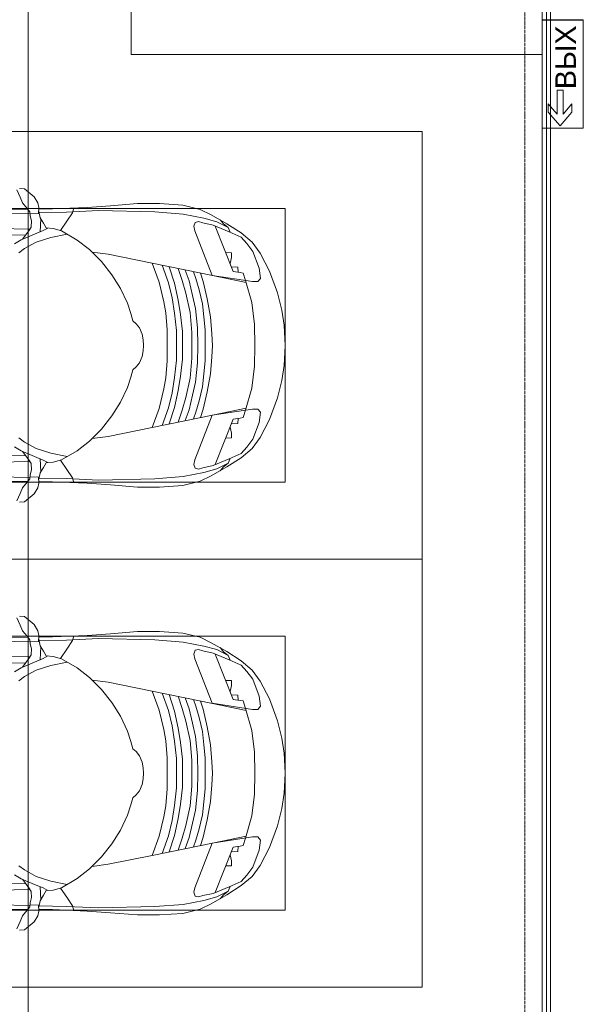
# Model space of a CAD drawing. Header units: millimetres. Extents: x -32229 to 170644, y -13689 to 125138.
# Tile 171 of 208: x 40485 to 43776, y 104500 to 110253. Entities that reach past the tile are written whole.
import ezdxf

# ---------------------------------------------------------------- set-up
doc = ezdxf.new("R2010")
doc.units = ezdxf.units.MM
doc.linetypes.add('ADSK_Линия сетки', pattern=[25, 20, -2.5, 0, -2.5])
for name, color, linetype, lineweight in [('A-ANNO-NOTE', 7, 'Continuous', 18), ('A-DETL-GENF', 7, 'Continuous', 18), ('A-FLOR', 7, 'Continuous', 18), ('A-GENM', 7, 'Continuous', 18), ('C-PRKG', 7, 'Continuous', 18), ('S-COLS', 7, 'Continuous', 18), ('S-GRID', 7, 'Continuous', 9)]:
    doc.layers.add(name, color=color, linetype=linetype, lineweight=lineweight)
doc.styles.add('Arial_1', font='arial.ttf', dxfattribs={"height": 120})

# ---------------------------------------------------------------- blocks, each defined once
blk = doc.blocks.new('АР_Машиноместо - 4900x2400_М__5300х2500_-V19--01 ЭО')
at = {"layer": 'A-DETL-GENF', "color": 254, "lineweight": 13, "true_color": 0xd4d4d4}
for p, q in [((483.3, 2571.4), (478, 2290)), ((570.6, 2291.4), (564.4, 2580.5)), ((1929.4, 2291.4), (1935.6, 2580.5)), ((2016.7, 2571.4), (2022, 2290)), ((471.8, 2077.7), (474.5, 2239.3)), ((2028.2, 2077.7), (2025.5, 2239.3)), ((462.8, 1889.5), (471.8, 2077.7)), ((2037.2, 1889.5), (2028.2, 2077.7)), ((470.9, 1561.4), (462.8, 1889.5)), ((2029.1, 1561.4), (2037.2, 1889.5)), ((483.4, 1395.6), (470.9, 1561.4)), ((2016.6, 1395.6), (2029.1, 1561.4)), ((507.4, 1274.3), (483.4, 1395.6)), ((1992.6, 1274.3), (2016.6, 1395.6)), ((527.9, 1198.6), (507.4, 1274.3)), ((1972.1, 1198.6), (1992.6, 1274.3)), ((818.8, 1102.9), (554, 1208.1)), ((1681.2, 1102.9), (1946, 1208.1)), ((561.7, 1132.1), (527.9, 1198.6)), ((1938.3, 1132.1), (1972.1, 1198.6)), ((709.1, 1112.7), (708.2, 1146.9)), ((737.7, 1113.6), (709.1, 1112.7)), ((772.6, 1121.3), (737.7, 1113.6)), ((792.9, 1076.2), (791.2, 1114.5)), ((824.1, 1063.7), (818.8, 1102.9)), ((1675.9, 1063.7), (1681.2, 1102.9)), ((1707.1, 1076.2), (1708.8, 1114.5)), ((1727.4, 1121.3), (1762.3, 1113.6)), ((1762.3, 1113.6), (1790.9, 1112.7)), ((1790.9, 1112.7), (1791.8, 1146.9)), ((823.3, 1074.4), (792.9, 1076.2)), ((827.7, 1045), (824.1, 1063.7)), ((871.3, 1031.9), (827.7, 1045)), ((1628.7, 1031.9), (1672.3, 1045)), ((1672.3, 1045), (1675.9, 1063.7)), ((1676.7, 1074.4), (1707.1, 1076.2))]:
    blk.add_line(p, q, dxfattribs=at)
at = {"layer": 'A-DETL-GENF', "color": 253, "lineweight": 13, "true_color": 0xaaaaaa}
for p, q in [((603.5, 2534.3), (606.1, 2314.9)), ((1896.5, 2534.3), (1893.9, 2314.9)), ((454.5, 2423.6), (456, 2301.1)), ((2045.5, 2423.6), (2044, 2301.1)), ((384.4, 2347.9), (341.2, 2366.2)), ((656.7, 2380.3), (633.8, 2340.5)), ((1843.3, 2380.3), (1866.2, 2340.5)), ((2115.6, 2347.9), (2158.8, 2366.2)), ((333.1, 2350.6), (335.2, 2322.3)), ((335.2, 2322.3), (381.7, 2266.4)), ((417.4, 2333.8), (384.4, 2347.9)), ((449.8, 2306.1), (417.4, 2333.8)), ((470, 2290), (449.8, 2306.1)), ((630.6, 2332.9), (580.6, 2296)), ((633.8, 2340.5), (600.8, 2263)), ((685.1, 2322.3), (647.3, 2254.2)), ((710, 2355.4), (685.1, 2322.3)), ((1790, 2355.4), (1814.9, 2322.3)), ((1814.9, 2322.3), (1852.7, 2254.2)), ((1866.2, 2340.5), (1899.2, 2263)), ((1869.4, 2332.9), (1919.4, 2296)), ((2030, 2290), (2050.2, 2306.1)), ((2050.2, 2306.1), (2082.6, 2333.8)), ((2082.6, 2333.8), (2115.6, 2347.9)), ((2164.8, 2322.3), (2118.3, 2266.4)), ((2166.9, 2350.6), (2164.8, 2322.3)), ((381.7, 2266.4), (417.4, 2243.4)), ((493.6, 2288.6), (470, 2290)), ((482, 2235.6), (479.1, 2288.7)), ((523.3, 2281.2), (493.6, 2288.6)), ((559, 2282.6), (523.3, 2281.2)), ((580.6, 2296), (559, 2282.6)), ((600.8, 2263), (579.9, 2213.8)), ((647.3, 2254.2), (619.7, 2168.6)), ((1852.7, 2254.2), (1880.3, 2168.6)), ((1899.2, 2263), (1920.1, 2213.8)), ((1919.4, 2296), (1941, 2282.6)), ((1941, 2282.6), (1976.7, 2281.2)), ((1976.7, 2281.2), (2006.4, 2288.6)), ((2006.4, 2288.6), (2030, 2290)), ((2018, 2235.6), (2020.9, 2288.7)), ((2118.3, 2266.4), (2082.6, 2243.4)), ((417.4, 2243.4), (445.1, 2238.7)), ((445.1, 2238.7), (481.8, 2239.5)), ((453, 2159.1), (455, 2238.9)), ((505.1, 2230), (467.5, 2239.2)), ((536.7, 2211.8), (505.1, 2230)), ((586.6, 2231.3), (510.1, 2227.1)), ((564.3, 2195.4), (536.7, 2211.8)), ((567.1, 2153.8), (564.3, 2195.4)), ((579.9, 2213.8), (564.9, 2186.5)), ((1913.4, 2231.3), (1989.9, 2227.1)), ((1920.1, 2213.8), (1935.1, 2186.5)), ((1932.9, 2153.8), (1935.7, 2195.4)), ((1935.7, 2195.4), (1963.3, 2211.8)), ((1963.3, 2211.8), (1994.9, 2230)), ((1994.9, 2230), (2032.5, 2239.2)), ((2054.9, 2238.7), (2018.2, 2239.5)), ((2047, 2159.1), (2045, 2238.9)), ((2082.6, 2243.4), (2054.9, 2238.7)), ((444.9, 1956.8), (453, 2159.1)), ((580.7, 2105.7), (567.1, 2153.8)), ((619.7, 2168.6), (600.3, 2072.7)), ((1880.3, 2168.6), (1899.7, 2072.7)), ((1919.3, 2105.7), (1932.9, 2153.8)), ((2055.1, 1956.8), (2047, 2159.1)), ((525.5, 2074.6), (475.1, 2041)), ((578.8, 2112.6), (525.5, 2074.6)), ((634.6, 2015), (580.7, 2105.7)), ((1865.4, 2015), (1919.3, 2105.7)), ((1921.2, 2112.6), (1974.5, 2074.6)), ((1974.5, 2074.6), (2024.9, 2041)), ((475.1, 2041), (447.5, 2034.4)), ((690.7, 1941.6), (634.6, 2015)), ((1809.3, 1941.6), (1865.4, 2015)), ((2024.9, 2041), (2052.5, 2034.4)), ((434.8, 1820.7), (444.9, 1956.8)), ((2065.2, 1820.7), (2055.1, 1956.8)), ((761.1, 1871.7), (690.7, 1941.6)), ((718.3, 1834.2), (705.7, 1926.7)), ((1738.9, 1871.7), (1809.3, 1941.6)), ((1781.7, 1834.2), (1794.3, 1926.7)), ((837.5, 1812.1), (761.1, 1871.7)), ((1662.5, 1812.1), (1738.9, 1871.7)), ((422, 1662.9), (434.8, 1820.7)), ((770, 1576.5), (718.3, 1834.2)), ((917, 1761.1), (837.5, 1812.1)), ((1583, 1761.1), (1662.5, 1812.1)), ((1730, 1576.5), (1781.7, 1834.2)), ((2078, 1662.9), (2065.2, 1820.7)), ((1004.2, 1721.4), (917, 1761.1)), ((1495.8, 1721.4), (1583, 1761.1)), ((1064.9, 1700.5), (1004.2, 1721.4)), ((1107.2, 1689.8), (1064.9, 1700.5)), ((1123.5, 1670.9), (1107.2, 1689.8)), ((1147.5, 1650.5), (1123.5, 1670.9)), ((1352.5, 1650.5), (1376.5, 1670.9)), ((1376.5, 1670.9), (1392.8, 1689.8)), ((1392.8, 1689.8), (1435.1, 1700.5)), ((1435.1, 1700.5), (1495.8, 1721.4)), ((422, 1534.1), (422, 1662.9)), ((1184.7, 1635.7), (1147.5, 1650.5)), ((1217.8, 1629.1), (1184.7, 1635.7)), ((1217.8, 1629.1), (1250, 1626.8)), ((1282.2, 1629.1), (1250, 1626.8)), ((1282.2, 1629.1), (1315.3, 1635.7)), ((1315.3, 1635.7), (1352.5, 1650.5)), ((2078, 1534.1), (2078, 1662.9)), ((826.8, 1300.9), (770, 1576.5)), ((881.7, 1536.4), (770, 1576.5)), ((1618.3, 1536.4), (1730, 1576.5)), ((1673.2, 1300.9), (1730, 1576.5)), ((430.8, 1396.6), (422, 1534.1)), ((884.3, 1480.8), (782, 1518.1)), ((994.9, 1509.3), (881.7, 1536.4)), ((1060, 1496.1), (994.9, 1509.3)), ((1159.3, 1489.1), (1060, 1496.1)), ((1340.7, 1489.1), (1440, 1496.1)), ((1440, 1496.1), (1505.1, 1509.3)), ((1505.1, 1509.3), (1618.3, 1536.4)), ((1615.7, 1480.8), (1718, 1518.1)), ((2069.2, 1396.6), (2078, 1534.1)), ((887, 1446.5), (790.4, 1477.3)), ((973.4, 1459.7), (884.3, 1480.8)), ((986.2, 1425.6), (887, 1446.5)), ((1061.9, 1445.7), (973.4, 1459.7)), ((1163.9, 1435.1), (1061.9, 1445.7)), ((1250, 1488.3), (1159.3, 1489.1)), ((1250, 1488.3), (1340.7, 1489.1)), ((1336.1, 1435.1), (1438.1, 1445.7)), ((1438.1, 1445.7), (1526.6, 1459.7)), ((1513.8, 1425.6), (1613, 1446.5)), ((1526.6, 1459.7), (1615.7, 1480.8)), ((1613, 1446.5), (1709.6, 1477.3)), ((455.7, 1296.1), (430.8, 1396.6)), ((871.4, 1401.1), (800.5, 1424.6)), ((873.8, 1361.2), (809.9, 1383.1)), ((945.3, 1380.6), (871.4, 1401.1)), ((1070, 1410.4), (986.2, 1425.6)), ((1168.3, 1399.8), (1070, 1410.4)), ((1250, 1435.1), (1163.9, 1435.1)), ((1250, 1400.1), (1168.3, 1399.8)), ((1250, 1435.1), (1336.1, 1435.1)), ((1250, 1400.1), (1331.7, 1399.8)), ((1331.7, 1399.8), (1430, 1410.4)), ((1430, 1410.4), (1513.8, 1425.6)), ((1554.7, 1380.6), (1628.6, 1401.1)), ((1626.2, 1361.2), (1690.1, 1383.1)), ((1628.6, 1401.1), (1699.5, 1424.6)), ((2044.3, 1296.1), (2069.2, 1396.6)), ((527.2, 1305.2), (531.8, 1326)), ((531.8, 1326), (554.4, 1333.3)), ((554.4, 1333.3), (580.7, 1327.1)), ((580.7, 1327.1), (841.1, 1225.9)), ((859.1, 1321.2), (819.9, 1334.4)), ((958.3, 1341.1), (873.8, 1361.2)), ((1059, 1354.8), (945.3, 1380.6)), ((1035, 1323.2), (958.3, 1341.1)), ((1148.3, 1312.4), (1035, 1323.2)), ((1174.5, 1344.2), (1059, 1354.8)), ((1250, 1344.9), (1174.5, 1344.2)), ((1250, 1344.9), (1325.5, 1344.2)), ((1325.5, 1344.2), (1441, 1354.8)), ((1351.7, 1312.4), (1465, 1323.2)), ((1441, 1354.8), (1554.7, 1380.6)), ((1465, 1323.2), (1541.7, 1341.1)), ((1541.7, 1341.1), (1626.2, 1361.2)), ((1640.9, 1321.2), (1680.1, 1334.4)), ((1919.3, 1327.1), (1658.9, 1225.9)), ((1945.6, 1333.3), (1919.3, 1327.1)), ((1968.2, 1326), (1945.6, 1333.3)), ((1972.8, 1305.2), (1968.2, 1326)), ((487.4, 1232.1), (455.7, 1296.1)), ((535, 1280.6), (527.2, 1305.2)), ((548.2, 1220.1), (535, 1280.6)), ((853.8, 1167.4), (826.8, 1300.9)), ((876.3, 1278.7), (828.3, 1293.7)), ((925.2, 1301.6), (859.1, 1321.2)), ((978.6, 1254.6), (876.3, 1278.7)), ((1007.1, 1283.7), (925.2, 1301.6)), ((1083.6, 1274.6), (1007.1, 1283.7)), ((1159.1, 1267.9), (1083.6, 1274.6)), ((1250, 1309.3), (1148.3, 1312.4)), ((1250, 1266.6), (1159.1, 1267.9)), ((1250, 1309.3), (1351.7, 1312.4)), ((1250, 1266.6), (1340.9, 1267.9)), ((1340.9, 1267.9), (1416.4, 1274.6)), ((1416.4, 1274.6), (1492.9, 1283.7)), ((1492.9, 1283.7), (1574.8, 1301.6)), ((1521.4, 1254.6), (1623.7, 1278.7)), ((1574.8, 1301.6), (1640.9, 1321.2)), ((1623.7, 1278.7), (1671.7, 1293.7)), ((1646.2, 1167.4), (1673.2, 1300.9)), ((1951.8, 1220.1), (1965, 1280.6)), ((1965, 1280.6), (1972.8, 1305.2)), ((2012.6, 1232.1), (2044.3, 1296.1)), ((539.3, 1140.4), (487.4, 1232.1)), ((586.9, 1126.3), (548.2, 1220.1)), ((841.1, 1225.9), (877.7, 991.4)), ((1084.1, 1236), (978.6, 1254.6)), ((1182.5, 1227.5), (1084.1, 1236)), ((1250, 1223.7), (1182.5, 1227.5)), ((1250, 1223.7), (1317.5, 1227.5)), ((1317.5, 1227.5), (1415.9, 1236)), ((1415.9, 1236), (1521.4, 1254.6)), ((1658.9, 1225.9), (1622.3, 991.4)), ((1913.1, 1126.3), (1951.8, 1220.1)), ((1960.7, 1140.4), (2012.6, 1232.1)), ((540.4, 1159.6), (516.2, 1180.5)), ((561.3, 1132.6), (540.4, 1159.6)), ((882.6, 1027.5), (853.8, 1167.4)), ((1617.4, 1027.5), (1646.2, 1167.4)), ((1938.7, 1132.6), (1959.6, 1159.6)), ((1959.6, 1159.6), (1983.8, 1180.5)), ((593.2, 1056.8), (539.3, 1140.4)), ((589, 1121.6), (561.3, 1132.6)), ((617.9, 1057.3), (586.9, 1126.3)), ((1882.1, 1057.3), (1913.1, 1126.3)), ((1906.8, 1056.8), (1960.7, 1140.4)), ((1911, 1121.6), (1938.7, 1132.6)), ((647.2, 992.8), (593.2, 1056.8)), ((654.7, 1024.4), (617.9, 1057.3)), ((1845.3, 1024.4), (1882.1, 1057.3)), ((1852.8, 992.8), (1906.8, 1056.8)), ((711.9, 946.2), (647.2, 992.8)), ((700.9, 989.1), (655, 1024.3)), ((800.1, 952.6), (700.9, 989.1)), ((1000.2, 994.5), (871.4, 1031.3)), ((877.7, 991.4), (877.7, 958.9)), ((1127.4, 979.8), (1000.2, 994.5)), ((1250, 977.6), (1127.4, 979.8)), ((1250, 977.6), (1372.6, 979.8)), ((1372.6, 979.8), (1499.8, 994.5)), ((1499.8, 994.5), (1628.6, 1031.3)), ((1622.3, 991.4), (1622.3, 958.9)), ((1699.9, 952.6), (1799.1, 989.1)), ((1788.1, 946.2), (1852.8, 992.8)), ((1799.1, 989.1), (1845, 1024.3)), ((815.8, 891), (711.9, 946.2)), ((859, 944.1), (800.1, 952.6)), ((877.7, 958.9), (859, 944.1)), ((1622.3, 958.9), (1641, 944.1)), ((1641, 944.1), (1699.9, 952.6)), ((1684.2, 891), (1788.1, 946.2)), ((943.3, 845.1), (815.8, 891)), ((1556.7, 845.1), (1684.2, 891)), ((1044.2, 818.6), (943.3, 845.1)), ((1132.7, 806), (1044.2, 818.6)), ((1250, 800), (1132.7, 806)), ((1250, 800), (1367.3, 806)), ((1367.3, 806), (1455.8, 818.6)), ((1455.8, 818.6), (1556.7, 845.1))]:
    blk.add_line(p, q, dxfattribs=at)
at = {"layer": 'C-PRKG', "color": 253, "lineweight": 13, "true_color": 0xaaaaaa}
for p, q in [((2500, 0), (2500, 5300)), ((450, 800), (450, 4500)), ((2050, 800), (2050, 4500)), ((0, 0), (0, 2455)), ((450, 800), (2050, 800)), ((2500, 0), (0, 0))]:
    blk.add_line(p, q, dxfattribs=at)
blk = doc.blocks.new('АР_Машиноместо - 4900x2400_М__5300х2500_-V20--01 ЭО')
at = {"layer": 'A-DETL-GENF', "color": 253, "lineweight": 13, "true_color": 0xaaaaaa}
for p, q in [((1250, -800), (1132.7, -806)), ((1250, -800), (1367.3, -806)), ((943.3, -845.1), (815.8, -891)), ((1044.2, -818.6), (943.3, -845.1)), ((1132.7, -806), (1044.2, -818.6)), ((1367.3, -806), (1455.8, -818.6)), ((1455.8, -818.6), (1556.7, -845.1)), ((1556.7, -845.1), (1684.2, -891)), ((815.8, -891), (711.9, -946.2)), ((1684.2, -891), (1788.1, -946.2)), ((711.9, -946.2), (647.2, -992.8)), ((800.1, -952.6), (700.9, -989.1)), ((859, -944.1), (800.1, -952.6)), ((877.7, -958.9), (859, -944.1)), ((877.7, -991.4), (877.7, -958.9)), ((1250, -977.6), (1127.4, -979.8)), ((1250, -977.6), (1372.6, -979.8)), ((1622.3, -958.9), (1641, -944.1)), ((1622.3, -991.4), (1622.3, -958.9)), ((1641, -944.1), (1699.9, -952.6)), ((1699.9, -952.6), (1799.1, -989.1)), ((1788.1, -946.2), (1852.8, -992.8)), ((647.2, -992.8), (593.2, -1056.8)), ((654.7, -1024.4), (617.9, -1057.3)), ((700.9, -989.1), (655, -1024.3)), ((841.1, -1225.9), (877.7, -991.4)), ((882.6, -1027.5), (853.8, -1167.4)), ((1000.2, -994.5), (871.4, -1031.3)), ((1127.4, -979.8), (1000.2, -994.5)), ((1372.6, -979.8), (1499.8, -994.5)), ((1499.8, -994.5), (1628.6, -1031.3)), ((1617.4, -1027.5), (1646.2, -1167.4)), ((1658.9, -1225.9), (1622.3, -991.4)), ((1799.1, -989.1), (1845, -1024.3)), ((1845.3, -1024.4), (1882.1, -1057.3)), ((1852.8, -992.8), (1906.8, -1056.8)), ((593.2, -1056.8), (539.3, -1140.4)), ((617.9, -1057.3), (586.9, -1126.3)), ((1882.1, -1057.3), (1913.1, -1126.3)), ((1906.8, -1056.8), (1960.7, -1140.4)), ((539.3, -1140.4), (487.4, -1232.1)), ((561.3, -1132.6), (540.4, -1159.6)), ((586.9, -1126.3), (548.2, -1220.1)), ((589, -1121.6), (561.3, -1132.6)), ((1911, -1121.6), (1938.7, -1132.6)), ((1913.1, -1126.3), (1951.8, -1220.1)), ((1938.7, -1132.6), (1959.6, -1159.6)), ((1960.7, -1140.4), (2012.6, -1232.1)), ((540.4, -1159.6), (516.2, -1180.5)), ((853.8, -1167.4), (826.8, -1300.9)), ((1646.2, -1167.4), (1673.2, -1300.9)), ((1959.6, -1159.6), (1983.8, -1180.5)), ((487.4, -1232.1), (455.7, -1296.1)), ((548.2, -1220.1), (535, -1280.6)), ((580.7, -1327.1), (841.1, -1225.9)), ((978.6, -1254.6), (876.3, -1278.7)), ((1084.1, -1236), (978.6, -1254.6)), ((1182.5, -1227.5), (1084.1, -1236)), ((1250, -1223.7), (1182.5, -1227.5)), ((1250, -1223.7), (1317.5, -1227.5)), ((1317.5, -1227.5), (1415.9, -1236)), ((1415.9, -1236), (1521.4, -1254.6)), ((1521.4, -1254.6), (1623.7, -1278.7)), ((1919.3, -1327.1), (1658.9, -1225.9)), ((1951.8, -1220.1), (1965, -1280.6)), ((2012.6, -1232.1), (2044.3, -1296.1)), ((455.7, -1296.1), (430.8, -1396.6)), ((535, -1280.6), (527.2, -1305.2)), ((527.2, -1305.2), (531.8, -1326)), ((826.8, -1300.9), (770, -1576.5)), ((859.1, -1321.2), (819.9, -1334.4)), ((876.3, -1278.7), (828.3, -1293.7)), ((925.2, -1301.6), (859.1, -1321.2)), ((1007.1, -1283.7), (925.2, -1301.6)), ((1083.6, -1274.6), (1007.1, -1283.7)), ((1148.3, -1312.4), (1035, -1323.2)), ((1159.1, -1267.9), (1083.6, -1274.6)), ((1250, -1309.3), (1148.3, -1312.4)), ((1250, -1266.6), (1159.1, -1267.9)), ((1250, -1266.6), (1340.9, -1267.9)), ((1250, -1309.3), (1351.7, -1312.4)), ((1340.9, -1267.9), (1416.4, -1274.6)), ((1351.7, -1312.4), (1465, -1323.2)), ((1416.4, -1274.6), (1492.9, -1283.7)), ((1492.9, -1283.7), (1574.8, -1301.6)), ((1574.8, -1301.6), (1640.9, -1321.2)), ((1623.7, -1278.7), (1671.7, -1293.7)), ((1640.9, -1321.2), (1680.1, -1334.4)), ((1673.2, -1300.9), (1730, -1576.5)), ((1965, -1280.6), (1972.8, -1305.2)), ((1972.8, -1305.2), (1968.2, -1326)), ((2044.3, -1296.1), (2069.2, -1396.6)), ((531.8, -1326), (554.4, -1333.3)), ((554.4, -1333.3), (580.7, -1327.1)), ((873.8, -1361.2), (809.9, -1383.1)), ((945.3, -1380.6), (871.4, -1401.1)), ((958.3, -1341.1), (873.8, -1361.2)), ((1059, -1354.8), (945.3, -1380.6)), ((1035, -1323.2), (958.3, -1341.1)), ((1174.5, -1344.2), (1059, -1354.8)), ((1250, -1344.9), (1174.5, -1344.2)), ((1250, -1344.9), (1325.5, -1344.2)), ((1325.5, -1344.2), (1441, -1354.8)), ((1441, -1354.8), (1554.7, -1380.6)), ((1465, -1323.2), (1541.7, -1341.1)), ((1541.7, -1341.1), (1626.2, -1361.2)), ((1554.7, -1380.6), (1628.6, -1401.1)), ((1626.2, -1361.2), (1690.1, -1383.1)), ((1945.6, -1333.3), (1919.3, -1327.1)), ((1968.2, -1326), (1945.6, -1333.3)), ((430.8, -1396.6), (422, -1534.1)), ((871.4, -1401.1), (800.5, -1424.6)), ((986.2, -1425.6), (887, -1446.5)), ((1070, -1410.4), (986.2, -1425.6)), ((1163.9, -1435.1), (1061.9, -1445.7)), ((1168.3, -1399.8), (1070, -1410.4)), ((1250, -1435.1), (1163.9, -1435.1)), ((1250, -1400.1), (1168.3, -1399.8)), ((1250, -1400.1), (1331.7, -1399.8)), ((1250, -1435.1), (1336.1, -1435.1)), ((1331.7, -1399.8), (1430, -1410.4)), ((1336.1, -1435.1), (1438.1, -1445.7)), ((1430, -1410.4), (1513.8, -1425.6)), ((1513.8, -1425.6), (1613, -1446.5)), ((1628.6, -1401.1), (1699.5, -1424.6)), ((2069.2, -1396.6), (2078, -1534.1)), ((884.3, -1480.8), (782, -1518.1)), ((887, -1446.5), (790.4, -1477.3)), ((973.4, -1459.7), (884.3, -1480.8)), ((1061.9, -1445.7), (973.4, -1459.7)), ((1159.3, -1489.1), (1060, -1496.1)), ((1250, -1488.3), (1159.3, -1489.1)), ((1250, -1488.3), (1340.7, -1489.1)), ((1340.7, -1489.1), (1440, -1496.1)), ((1438.1, -1445.7), (1526.6, -1459.7)), ((1526.6, -1459.7), (1615.7, -1480.8)), ((1613, -1446.5), (1709.6, -1477.3)), ((1615.7, -1480.8), (1718, -1518.1)), ((422, -1534.1), (422, -1662.9)), ((881.7, -1536.4), (770, -1576.5)), ((994.9, -1509.3), (881.7, -1536.4)), ((1060, -1496.1), (994.9, -1509.3)), ((1440, -1496.1), (1505.1, -1509.3)), ((1505.1, -1509.3), (1618.3, -1536.4)), ((1618.3, -1536.4), (1730, -1576.5)), ((2078, -1534.1), (2078, -1662.9)), ((770, -1576.5), (718.3, -1834.2)), ((1730, -1576.5), (1781.7, -1834.2)), ((422, -1662.9), (434.8, -1820.7)), ((1147.5, -1650.5), (1123.5, -1670.9)), ((1184.7, -1635.7), (1147.5, -1650.5)), ((1217.8, -1629.1), (1184.7, -1635.7)), ((1217.8, -1629.1), (1250, -1626.8)), ((1282.2, -1629.1), (1250, -1626.8)), ((1282.2, -1629.1), (1315.3, -1635.7)), ((1315.3, -1635.7), (1352.5, -1650.5)), ((1352.5, -1650.5), (1376.5, -1670.9)), ((2078, -1662.9), (2065.2, -1820.7)), ((1004.2, -1721.4), (917, -1761.1)), ((1064.9, -1700.5), (1004.2, -1721.4)), ((1107.2, -1689.8), (1064.9, -1700.5)), ((1123.5, -1670.9), (1107.2, -1689.8)), ((1376.5, -1670.9), (1392.8, -1689.8)), ((1392.8, -1689.8), (1435.1, -1700.5)), ((1435.1, -1700.5), (1495.8, -1721.4)), ((1495.8, -1721.4), (1583, -1761.1)), ((917, -1761.1), (837.5, -1812.1)), ((1583, -1761.1), (1662.5, -1812.1)), ((434.8, -1820.7), (444.9, -1956.8)), ((718.3, -1834.2), (705.7, -1926.7)), ((837.5, -1812.1), (761.1, -1871.7)), ((1662.5, -1812.1), (1738.9, -1871.7)), ((1781.7, -1834.2), (1794.3, -1926.7)), ((2065.2, -1820.7), (2055.1, -1956.8)), ((761.1, -1871.7), (690.7, -1941.6)), ((1738.9, -1871.7), (1809.3, -1941.6)), ((690.7, -1941.6), (634.6, -2015)), ((1809.3, -1941.6), (1865.4, -2015)), ((444.9, -1956.8), (453, -2159.1)), ((2055.1, -1956.8), (2047, -2159.1)), ((475.1, -2041), (447.5, -2034.4)), ((525.5, -2074.6), (475.1, -2041)), ((634.6, -2015), (580.7, -2105.7)), ((1865.4, -2015), (1919.3, -2105.7)), ((1974.5, -2074.6), (2024.9, -2041)), ((2024.9, -2041), (2052.5, -2034.4)), ((578.8, -2112.6), (525.5, -2074.6)), ((580.7, -2105.7), (567.1, -2153.8)), ((619.7, -2168.6), (600.3, -2072.7)), ((1880.3, -2168.6), (1899.7, -2072.7)), ((1919.3, -2105.7), (1932.9, -2153.8)), ((1921.2, -2112.6), (1974.5, -2074.6)), ((453, -2159.1), (455, -2238.9)), ((567.1, -2153.8), (564.3, -2195.4)), ((647.3, -2254.2), (619.7, -2168.6)), ((1852.7, -2254.2), (1880.3, -2168.6)), ((1932.9, -2153.8), (1935.7, -2195.4)), ((2047, -2159.1), (2045, -2238.9)), ((381.7, -2266.4), (417.4, -2243.4)), ((417.4, -2243.4), (445.1, -2238.7)), ((445.1, -2238.7), (481.8, -2239.5)), ((505.1, -2230), (467.5, -2239.2)), ((482, -2235.6), (479.1, -2288.7)), ((536.7, -2211.8), (505.1, -2230)), ((586.6, -2231.3), (510.1, -2227.1)), ((564.3, -2195.4), (536.7, -2211.8)), ((579.9, -2213.8), (564.9, -2186.5)), ((600.8, -2263), (579.9, -2213.8)), ((1899.2, -2263), (1920.1, -2213.8)), ((1913.4, -2231.3), (1989.9, -2227.1)), ((1920.1, -2213.8), (1935.1, -2186.5)), ((1935.7, -2195.4), (1963.3, -2211.8)), ((1963.3, -2211.8), (1994.9, -2230)), ((1994.9, -2230), (2032.5, -2239.2)), ((2018, -2235.6), (2020.9, -2288.7)), ((2054.9, -2238.7), (2018.2, -2239.5)), ((2082.6, -2243.4), (2054.9, -2238.7)), ((2118.3, -2266.4), (2082.6, -2243.4)), ((335.2, -2322.3), (381.7, -2266.4)), ((470, -2290), (449.8, -2306.1)), ((493.6, -2288.6), (470, -2290)), ((523.3, -2281.2), (493.6, -2288.6)), ((559, -2282.6), (523.3, -2281.2)), ((580.6, -2296), (559, -2282.6)), ((630.6, -2332.9), (580.6, -2296)), ((633.8, -2340.5), (600.8, -2263)), ((685.1, -2322.3), (647.3, -2254.2)), ((1814.9, -2322.3), (1852.7, -2254.2)), ((1866.2, -2340.5), (1899.2, -2263)), ((1869.4, -2332.9), (1919.4, -2296)), ((1919.4, -2296), (1941, -2282.6)), ((1941, -2282.6), (1976.7, -2281.2)), ((1976.7, -2281.2), (2006.4, -2288.6)), ((2006.4, -2288.6), (2030, -2290)), ((2030, -2290), (2050.2, -2306.1)), ((2164.8, -2322.3), (2118.3, -2266.4)), ((333.1, -2350.6), (335.2, -2322.3)), ((384.4, -2347.9), (341.2, -2366.2)), ((417.4, -2333.8), (384.4, -2347.9)), ((449.8, -2306.1), (417.4, -2333.8)), ((454.5, -2423.6), (456, -2301.1)), ((603.5, -2534.3), (606.1, -2314.9)), ((656.7, -2380.3), (633.8, -2340.5)), ((710, -2355.4), (685.1, -2322.3)), ((1790, -2355.4), (1814.9, -2322.3)), ((1843.3, -2380.3), (1866.2, -2340.5)), ((1896.5, -2534.3), (1893.9, -2314.9)), ((2045.5, -2423.6), (2044, -2301.1)), ((2050.2, -2306.1), (2082.6, -2333.8)), ((2082.6, -2333.8), (2115.6, -2347.9)), ((2115.6, -2347.9), (2158.8, -2366.2)), ((2166.9, -2350.6), (2164.8, -2322.3))]:
    blk.add_line(p, q, dxfattribs=at)
at = {"layer": 'A-DETL-GENF', "color": 254, "lineweight": 13, "true_color": 0xd4d4d4}
for p, q in [((871.3, -1031.9), (827.7, -1045)), ((1628.7, -1031.9), (1672.3, -1045)), ((792.9, -1076.2), (791.2, -1114.5)), ((823.3, -1074.4), (792.9, -1076.2)), ((824.1, -1063.7), (818.8, -1102.9)), ((827.7, -1045), (824.1, -1063.7)), ((1672.3, -1045), (1675.9, -1063.7)), ((1675.9, -1063.7), (1681.2, -1102.9)), ((1676.7, -1074.4), (1707.1, -1076.2)), ((1707.1, -1076.2), (1708.8, -1114.5)), ((561.7, -1132.1), (527.9, -1198.6)), ((818.8, -1102.9), (554, -1208.1)), ((709.1, -1112.7), (708.2, -1146.9)), ((737.7, -1113.6), (709.1, -1112.7)), ((772.6, -1121.3), (737.7, -1113.6)), ((1681.2, -1102.9), (1946, -1208.1)), ((1727.4, -1121.3), (1762.3, -1113.6)), ((1762.3, -1113.6), (1790.9, -1112.7)), ((1790.9, -1112.7), (1791.8, -1146.9)), ((1938.3, -1132.1), (1972.1, -1198.6)), ((527.9, -1198.6), (507.4, -1274.3)), ((1972.1, -1198.6), (1992.6, -1274.3)), ((507.4, -1274.3), (483.4, -1395.6)), ((1992.6, -1274.3), (2016.6, -1395.6)), ((483.4, -1395.6), (470.9, -1561.4)), ((2016.6, -1395.6), (2029.1, -1561.4)), ((470.9, -1561.4), (462.8, -1889.5)), ((2029.1, -1561.4), (2037.2, -1889.5)), ((462.8, -1889.5), (471.8, -2077.7)), ((2037.2, -1889.5), (2028.2, -2077.7)), ((471.8, -2077.7), (474.5, -2239.3)), ((2028.2, -2077.7), (2025.5, -2239.3)), ((483.3, -2571.4), (478, -2290)), ((570.6, -2291.4), (564.4, -2580.5)), ((1929.4, -2291.4), (1935.6, -2580.5)), ((2016.7, -2571.4), (2022, -2290))]:
    blk.add_line(p, q, dxfattribs=at)
at = {"layer": 'C-PRKG', "color": 253, "lineweight": 13, "true_color": 0xaaaaaa}
for p, q in [((2500, 0), (0, 0)), ((0, 0), (0, -2455)), ((2500, 0), (2500, -5300)), ((450, -800), (450, -4500)), ((450, -800), (2050, -800)), ((2050, -800), (2050, -4500))]:
    blk.add_line(p, q, dxfattribs=at)
blk = doc.blocks.new('АР-Заполнение деф_ шва - Д_ш__Пристенный-V109--01 ЭО')
at = {"layer": 'A-GENM', "color": 253, "lineweight": 13, "true_color": 0xaaaaaa}
blk.add_line((0, 25), (400, 25), dxfattribs=at)
blk = doc.blocks.new('АР-Заполнение деф_ шва - Д_ш_-4327464--01 ЭО')
at = {"layer": 'A-GENM', "color": 253, "lineweight": 13, "true_color": 0xaaaaaa}
for p, q in [((0, 25), (5900, 25)), ((0, -25), (5900, -25))]:
    blk.add_line(p, q, dxfattribs=at)
blk = doc.blocks.new('Наметкина 10_РД_АР_П_rvt-1--01 ЭО')
at = {"layer": 'A-FLOR', "color": 253, "lineweight": 13, "true_color": 0xaaaaaa}
for p, q in [((40535.3, 104025), (40535.3, 113350)), ((43560.3, 113050), (43560.3, 97331.7)), ((43585.3, 98750), (43585.3, 113050)), ((43535.3, 110050), (43535.3, 104150))]:
    blk.add_line(p, q, dxfattribs=at)
at = {"layer": 'S-COLS', "color": 253, "lineweight": 15, "true_color": 0xaaaaaa}
for p, q in [((41135.3, 110450), (41135.3, 110050)), ((43535.3, 110050), (43535.3, 110450)), ((41135.3, 110050), (43535.3, 110050))]:
    blk.add_line(p, q, dxfattribs=at)
at = {"layer": 'A-GENM', "color": 253, "lineweight": 13, "true_color": 0xaaaaaa, "rotation": 270}
for name, p in [('АР-Заполнение деф_ шва - Д_ш__Пристенный-V109--01 ЭО', (43560.3, 110450)), ('АР-Заполнение деф_ шва - Д_ш_-4327464--01 ЭО', (43560.3, 110050))]:
    blk.add_blockref(name, p, dxfattribs=at)
at = {"layer": 'C-PRKG', "color": 253, "lineweight": 13, "true_color": 0xaaaaaa}
for name, rotation in [('АР_Машиноместо - 4900x2400_М__5300х2500_-V19--01 ЭО', 90.00000000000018), ('АР_Машиноместо - 4900x2400_М__5300х2500_-V20--01 ЭО', 270.0000000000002)]:
    blk.add_blockref(name, (42835.3, 107100), dxfattribs=dict(at, rotation=rotation))

msp = doc.modelspace()

# ---------------------------------------------------------------- linework, layer by layer
at = {"layer": 'A-ANNO-NOTE', "color": 1, "lineweight": 9, "true_color": 0xff0000}
for p, q in [((43535.8, 109618.9), (43535.8, 110251.1)), ((43535.8, 110251.1), (43775.8, 110251.1)), ((43536.1, 110250.6), (43775.8, 110250.6)), ((43536.1, 110250.6), (43536.1, 109619.4)), ((43775.8, 110251.1), (43775.8, 109618.9)), ((43775.8, 110250.6), (43775.8, 109619.4)), ((43623.1, 109701.4), (43623.1, 109841.4)), ((43623.1, 109841.4), (43657.7, 109841.4)), ((43657.7, 109841.4), (43657.7, 109701.4)), ((43571.6, 109711.3), (43571.6, 109761)), ((43571.6, 109761), (43623.1, 109701.4)), ((43657.7, 109701.4), (43709.2, 109761)), ((43709.2, 109761), (43709.2, 109711.3)), ((43640.4, 109632.8), (43571.6, 109711.3)), ((43709.2, 109711.3), (43640.4, 109632.8)), ((43775.8, 109618.9), (43535.8, 109618.9)), ((43775.8, 109619.4), (43536.1, 109619.4))]:
    msp.add_line(p, q, dxfattribs=at)
at = {"layer": 'S-GRID', "color": 253, "linetype": 'ADSK_Линия сетки', "true_color": 0xaaaaaa}
msp.add_line((43435.3, -12088.9), (43435.3, 125138.4), dxfattribs=at)

# ---------------------------------------------------------------- block references
at = {"lineweight": 5}
msp.add_blockref('Наметкина 10_РД_АР_П_rvt-1--01 ЭО', (0, 0), dxfattribs=at)

# ---------------------------------------------------------------- texts
at = {"layer": 'A-ANNO-NOTE', "color": 1, "lineweight": 9, "true_color": 0xff0000, "insert": (43672.4, 110032.5), "char_height": 120, "width": 370, "attachment_point": 5, "rotation": 90, "line_spacing_factor": 0.936439, "style": 'Arial_1'}
msp.add_mtext('\\pt20.0004,39.9996,60,80.0004,99.9996,120,140.0004,159.9996,180,200.0004,219.9996,240,260.0004,279.9996,300,320.0004,339.9996,360,380.0004,399.9996,420,440.0004,459.9996,480,500.0004,519.9996,540,560.0004,579.9996,600,620.0004,639.9996;ВЫХ', dxfattribs=at)

doc.saveas('drawing.dxf')
